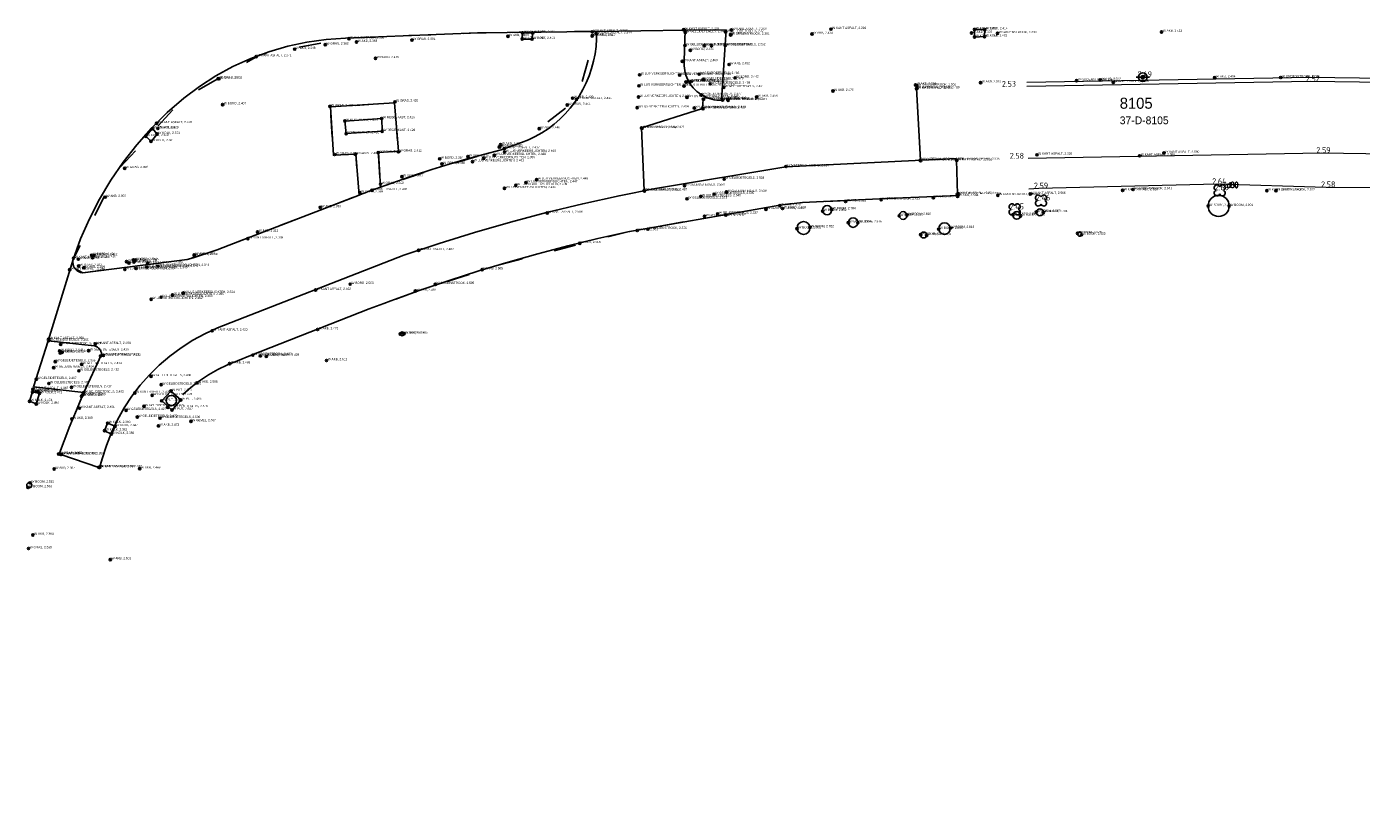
# Model space of a CAD drawing. Header units: metres. Extents: x 152089 to 154194, y 463573 to 464275.
# Tile 16 of 35: x 152995 to 153055, y 464014 to 464050. Entities that reach past the tile are written whole.
import ezdxf
from ezdxf.enums import TextEntityAlignment as Align

# ---------------------------------------------------------------- set-up
doc = ezdxf.new("R2010")
doc.units = ezdxf.units.M
doc.header["$MEASUREMENT"] = 0
doc.linetypes.add('HIDDEN2', pattern=[2.5, 1, -1.5])
for name, color, linetype in [('B-ME-GR-BOOM-S', 100, 'Continuous'), ('B-ME-IE-MEUBILAIR_VERKEERSBORD-S', 1, 'Continuous'), ('BEGROEIDTERREINDEEL', 3, 'HIDDEN2'), ('KADASTRALE_CODE', 7, 'Continuous'), ('PERCEELNUMMER', 7, 'Continuous'), ('W BOOM', 7, 'Continuous'), ('W KOLK', 7, 'Continuous'), ('W MATERIAALGRENS', 7, 'Continuous'), ('W MC_MP_START_M', 7, 'Continuous'), ('W PUT', 7, 'Continuous'), ('W REGELKAST', 7, 'Continuous'), ('WEGDEEL', 8, 'Continuous'), ('X-XX-AL-MEETPUNT_DATA_HOOGTE-T', 7, 'Continuous')]:
    doc.layers.add(name, color=color, linetype=linetype)
for name, color, linetype, lineweight in [('B-ME-GR-HAAG-G', 100, 'GR-HAAG1', 13), ('B-ME-VH-KANTOPSLUITING_VOORKANTBAND-G', 210, 'Continuous', 18), ('B-ME-VH-VERHARDING_ASFALT-G', 2, 'Continuous', 18)]:
    doc.layers.add(name, color=color, linetype=linetype, lineweight=lineweight)
doc.styles.add('18_200', font='romans', dxfattribs={"width": 0.8, "height": 0.36})
doc.styles.add('MC', font='arial.ttf')
doc.styles.add('NLCS-ISO-ANNOTATIVE-T18', font='txt', dxfattribs={"height": 1.8})
doc.linetypes.add('GR-HAAG1', pattern='A,6,[176,NLCS.SHX,S=0.125,R=0,X=0,Y=0],-2', length=8)

# ---------------------------------------------------------------- blocks, each defined once
blk = doc.blocks.new('boom')
for centre, major_axis, start_param, end_param in [((-0.122, 0.122), (-0.0916, 0.0916), 4.266828, 8.299543), ((0.122, 0.122), (0.0916, 0.0916), 4.266828, 8.299543), ((-0.122, -0.122), (0.0916, 0.0916), 1.125235, 5.15795), ((0.122, -0.122), (-0.0916, 0.0916), 1.125235, 5.15795)]:
    blk.add_ellipse(centre, major_axis=major_axis, ratio=1, start_param=start_param, end_param=end_param)
at = {"style": '18_200', "width": 0.8}
blk.add_attdef('HOOGTE', (0.314, 0.12), '', height=0.25, dxfattribs=at)
blk = doc.blocks.new('verkeersbord')
blk.add_line((-0.3, 0), (0.3, 0))
for radius in [0.2, 0.0745]:
    blk.add_circle((0, 0), radius)
at = {"style": '18_200', "width": 0.8}
blk.add_attdef('HOOGTE', (0.245, 0.178), '', height=0.25, dxfattribs=at)
blk = doc.blocks.new('MC_MP_10')
for p, q in [((-0.1, 0), (0.1, 0)), ((0, -0.1), (0, 0.1))]:
    blk.add_line(p, q)
blk.add_circle((0, 0), 0.5)
at = {"style": 'MC'}
for tag, p in [('$POINTNRA', (0.6, 2.5)), ('$POINTNR', (0.6, 1.3)), ('$DESCR', (0.6, 0.1))]:
    blk.add_attdef(tag, p, '', height=1, dxfattribs=at)
at = {"style": 'MC', "flags": 1}
blk.add_attdef('$GROUP', (0.6, -1.1), '', height=1, dxfattribs=at)

msp = doc.modelspace()

# ---------------------------------------------------------------- linework, layer by layer
at = {"layer": 'B-ME-GR-HAAG-G', "ltscale": 0.2}
msp.add_lwpolyline([(153039.78, 464047.432), (153052.614, 464047.652), (153064.788, 464047.49), (153066.233, 464047.484), (153079.808, 464047.013), (153092.487, 464046.098), (153105.007, 464044.892), (153114.677, 464043.671), (153124.318, 464042.269), (153133.56, 464040.833), (153144.917, 464038.911), (153149.674, 464038.14), (153153.41, 464037.098), (153172.075, 464033.419), (153184.34, 464030.927), (153201.567, 464027.309), (153222.02, 464022.29), (153235.553, 464018.752), (153252.77, 464014.384)], dxfattribs=at)
at = {"layer": 'B-ME-VH-KANTOPSLUITING_VOORKANTBAND-G'}
msp.add_lwpolyline([(153116.718, 464039.906), (153109.727, 464040.841), (153102.988, 464041.578), (153090.222, 464042.842), (153079.951, 464043.511), (153070.476, 464043.948), (153061.162, 464044.096), (153053.102, 464044.22), (153039.845, 464043.97)], dxfattribs=at)
at = {"layer": 'B-ME-VH-VERHARDING_ASFALT-G'}
for points in [[(153114.225, 464040.322), (153114.65, 464043.473), (153104.985, 464044.693), (153092.47, 464045.899), (153079.797, 464046.813), (153066.229, 464047.284), (153064.786, 464047.29), (153052.614, 464047.452), (153039.784, 464047.232)], [(153112.668, 464035.836), (153113.095, 464038.432), (153113.011, 464038.914), (153112.254, 464038.873), (153112.246, 464037.757), (153108.833, 464038.157), (153108.956, 464039.007), (153103.31, 464040.058), (153089.779, 464041.376), (153080.021, 464042.005), (153070.197, 464042.476), (153064.129, 464042.611), (153053.321, 464042.666), (153048.395, 464042.809), (153040.326, 464042.612), (153039.871, 464042.592)]]:
    msp.add_lwpolyline(points, dxfattribs=at)
at = {"layer": 'BEGROEIDTERREINDEEL', "flags": 128}
for points in [[(153020.314, 464049.728), (153014.932, 464049.661), (153008.961, 464049.416), (153005.077, 464048.662), (153001.637, 464046.706), (152998.614, 464043.407), (152996.628, 464039.395)], [(153015.995, 464044.37), (153016.911, 464044.693), (153019.43, 464046.658), (153020.314, 464049.728)], [(153003.691, 464040.05), (153009.569, 464042.319), (153009.423, 464044.172), (153008.409, 464044.12), (153008.275, 464046.309), (153011.174, 464046.488), (153011.346, 464044.301), (153010.443, 464044.24), (153010.54, 464042.681), (153013.247, 464043.59), (153015.995, 464044.37)], [(153036.669, 464042.301), (153033.118, 464042.141), (153029.631, 464041.984), (153028.608, 464041.86), (153021.735, 464040.661), (153015.816, 464039.138), (153012.329, 464038.008), (153011.177, 464037.595), (153010.032, 464037.164)], [(152997.07, 464038.803), (153001.784, 464039.399), (153002.747, 464039.698), (153003.691, 464040.05)], [(152996.714, 464038.999), (152997.07, 464038.803)]]:
    msp.add_lwpolyline(points, dxfattribs=at)
at = {"layer": 'W BOOM', "linetype": 'Continuous'}
for centre, radius in [((153048.46, 464041.825), 0.476), ((153030.745, 464041.634), 0.206), ((153034.183, 464041.393), 0.177), ((153039.324, 464041.4), 0.174), ((153040.371, 464041.539), 0.16), ((153029.677, 464040.827), 0.291), ((153031.92, 464041.071), 0.213), ((153036.056, 464040.799), 0.262), ((153035.115, 464040.511), 0.135), ((153042.166, 464040.553), 0.0987), ((153011.517, 464036.038), 0.084), ((152994.647, 464029.187), 0.116)]:
    msp.add_circle(centre, radius, dxfattribs=at)
at = {"layer": 'W KOLK'}
for points, elevation in [([(153016.961, 464049.656), (153016.949, 464049.379), (153017.397, 464049.374), (153017.421, 464049.655)], 2.389), ([(153037.416, 464049.814), (153037.415, 464049.471), (153037.867, 464049.49), (153037.877, 464049.808)], 2.435), ([(153000.224, 464045.326), (152999.918, 464044.978), (153000.157, 464044.749), (153000.43, 464045.079)], 2.334), ([(152994.793, 464033.41), (152994.66, 464032.988), (152994.963, 464032.866), (152995.11, 464033.341)], 2.476), ([(152998.192, 464031.993), (152998.053, 464031.652), (152998.364, 464031.501), (152998.53, 464031.853)], 2.36)]:
    msp.add_lwpolyline(points, close=True, dxfattribs=dict(at, elevation=elevation))
at = {"layer": 'W MATERIAALGRENS'}
for points, elevation in [([(153034.964, 464043.895), (153034.792, 464047.14)], 2.574), ([(153022.467, 464042.521), (153022.348, 464045.354), (153025.109, 464046.235), (153025.144, 464046.659)], 2.487), ([(153036.638, 464042.353), (153036.597, 464043.905)], 2.51), ([(152997.796, 464029.995), (152996.082, 464030.575)], 2.337)]:
    msp.add_lwpolyline(points, dxfattribs=dict(at, elevation=elevation))
at = {"layer": 'W PUT', "elevation": 2.481}
msp.add_lwpolyline([(153000.638, 464033.005), (153001.058, 464033.45), (153001.498, 464033.045), (153001.107, 464032.589)], close=True, dxfattribs=at)
at = {"layer": 'W PUT'}
msp.add_circle((153001.075, 464033.017), 0.233, dxfattribs=at)
at = {"layer": 'W REGELKAST', "elevation": 2.433}
msp.add_lwpolyline([(153008.924, 464045.67), (153008.987, 464045.101), (153010.615, 464045.207), (153010.592, 464045.784)], close=True, dxfattribs=at)
at = {"layer": 'WEGDEEL', "flags": 128}
for points in [[(152996.628, 464039.395), (152996.97, 464040.332), (152997.37, 464041.246), (152997.827, 464042.133), (152998.338, 464042.99), (152998.902, 464043.813), (152999.516, 464044.599), (153000.179, 464045.345), (153000.886, 464046.049), (153001.637, 464046.706), (153002.343, 464047.236), (153003.086, 464047.713), (153003.862, 464048.136), (153004.665, 464048.501), (153005.493, 464048.808), (153006.342, 464049.053), (153007.205, 464049.237), (153008.08, 464049.358), (153008.961, 464049.416), (153014.932, 464049.661), (153020.314, 464049.728)], [(153024.33, 464049.774), (153020.314, 464049.728), (153020.314, 464049.386), (153020.292, 464049.045), (153020.247, 464048.706), (153020.18, 464048.371), (153020.091, 464048.041), (153019.98, 464047.718), (153019.848, 464047.402), (153019.696, 464047.096), (153019.523, 464046.801), (153019.332, 464046.518), (153019.122, 464046.248), (153018.895, 464045.993), (153018.652, 464045.753), (153018.393, 464045.529), (153018.12, 464045.323), (153017.834, 464045.136), (153017.536, 464044.968), (153017.228, 464044.82), (153016.911, 464044.693), (153015.995, 464044.37), (153015.206, 464044.16), (153014.42, 464043.94), (153013.638, 464043.71), (153012.858, 464043.468), (153012.082, 464043.216), (153011.309, 464042.954), (153010.54, 464042.681), (153010.123, 464042.528)], [(153026.173, 464049.791), (153024.33, 464049.774), (153024.279, 464048.396), (153024.274, 464048.285), (153024.276, 464048.174), (153024.286, 464048.063), (153024.304, 464047.954), (153024.328, 464047.845), (153024.36, 464047.739), (153024.399, 464047.635), (153024.444, 464047.534), (153024.497, 464047.436), (153024.555, 464047.342), (153024.62, 464047.252), (153024.691, 464047.166), (153024.768, 464047.086), (153024.849, 464047.01), (153024.936, 464046.941), (153025.027, 464046.877), (153025.122, 464046.82), (153025.22, 464046.769), (153025.322, 464046.724), (153025.427, 464046.687), (153025.534, 464046.657), (153025.642, 464046.634), (153025.752, 464046.618), (153025.863, 464046.61), (153025.974, 464046.609), (153026.173, 464049.791)], [(153009.707, 464042.372), (153009.846, 464042.424), (153009.984, 464042.476), (153010.123, 464042.528), (153010.54, 464042.681), (153010.443, 464044.24), (153011.346, 464044.301), (153011.174, 464046.488), (153008.275, 464046.309), (153008.409, 464044.12), (153009.423, 464044.172), (153009.569, 464042.319)], [(153036.59, 464043.969), (153028.872, 464043.598), (153022.986, 464042.614), (153021.332, 464042.286), (153019.686, 464041.923), (153018.047, 464041.526), (153016.417, 464041.094), (153014.797, 464040.628), (153013.187, 464040.129), (153011.587, 464039.596), (153003.166, 464036.305), (153002.594, 464036.045), (153002.042, 464035.745), (153001.513, 464035.407), (153001.008, 464035.033), (153000.531, 464034.624), (153000.084, 464034.183), (152999.669, 464033.712), (152999.288, 464033.213), (152998.943, 464032.688), (152998.635, 464032.14), (152998.367, 464031.572), (152998.139, 464030.987), (152997.953, 464030.387), (152997.818, 464029.98)], [(153009.707, 464042.372), (153009.569, 464042.319), (153003.691, 464040.05), (153003.423, 464039.944), (153003.154, 464039.842), (153002.883, 464039.745), (153002.61, 464039.652), (153002.336, 464039.563), (153002.061, 464039.479), (153001.784, 464039.399), (152997.07, 464038.803), (152997.037, 464038.807), (152997.004, 464038.813), (152996.971, 464038.821), (152996.94, 464038.831), (152996.908, 464038.844), (152996.878, 464038.858), (152996.849, 464038.875), (152996.821, 464038.893), (152996.795, 464038.914), (152996.77, 464038.936), (152996.746, 464038.96), (152996.725, 464038.985), (152996.705, 464039.012), (152996.686, 464039.04), (152996.67, 464039.069), (152996.656, 464039.1), (152996.644, 464039.131), (152996.634, 464039.163), (152996.627, 464039.196), (152996.621, 464039.229), (152996.618, 464039.262), (152996.617, 464039.295), (152996.618, 464039.329), (152996.622, 464039.362), (152996.628, 464039.395), (152995.498, 464035.724)], [(153001.594, 464033.29), (153001.959, 464033.614), (153002.346, 464033.913), (153002.752, 464034.184), (153003.176, 464034.426), (153003.616, 464034.639), (153004.069, 464034.821), (153004.661, 464035.053), (153010.032, 464037.164), (153010.358, 464037.289), (153010.686, 464037.413), (153011.013, 464037.535), (153011.341, 464037.655), (153011.67, 464037.774), (153011.999, 464037.892), (153012.329, 464038.008), (153013.652, 464038.458), (153014.982, 464038.884), (153016.32, 464039.287), (153017.664, 464039.666), (153019.015, 464040.021), (153020.372, 464040.353), (153021.735, 464040.661), (153028.608, 464041.86), (153029.631, 464041.984), (153033.118, 464042.141), (153036.669, 464042.301)], [(152995.498, 464035.724), (152994.836, 464033.637), (152997.119, 464033.377), (152997.923, 464035.11), (152997.918, 464035.142), (152997.912, 464035.173), (152997.903, 464035.203), (152997.892, 464035.233), (152997.878, 464035.262), (152997.863, 464035.29), (152997.846, 464035.317), (152997.827, 464035.343), (152997.806, 464035.367), (152997.784, 464035.39), (152997.76, 464035.411), (152997.735, 464035.43), (152997.708, 464035.447), (152997.68, 464035.463), (152997.651, 464035.476), (152997.621, 464035.488), (152997.591, 464035.497), (152995.498, 464035.724)], [(152997.119, 464033.377), (152996.946, 464032.985), (152996.777, 464032.591), (152996.612, 464032.195), (152996.453, 464031.798), (152996.297, 464031.398), (152996.147, 464030.997), (152996.001, 464030.594)]]:
    msp.add_lwpolyline(points, dxfattribs=at)

# ---------------------------------------------------------------- block references
at = {"layer": 'B-ME-GR-BOOM-S'}
msp.add_blockref('boom', (153048.508, 464042.532), dxfattribs=at).add_auto_attribs({'HOOGTE': 'd80'})
for p in [(153040.423, 464042.072), (153039.23, 464041.669)]:
    msp.add_blockref('boom', p, dxfattribs=at)
at = {"layer": 'B-ME-IE-MEUBILAIR_VERKEERSBORD-S'}
msp.add_blockref('verkeersbord', (153045.025, 464047.655), dxfattribs=at)
at = {"layer": 'W MC_MP_START_M', "xscale": 0.1, "yscale": 0.1}
for p, values in [((153030.917, 464049.827, 2.291), {'$DESCR': 'W KANT ASFALT, 2.291'}), ((153037.416, 464049.814, 2.435), {'$DESCR': 'W KOLK, 2.435'}), ((153009.109, 464049.393, 2.306), {'$DESCR': 'W KANT ASFALT, 2.306'}), ((153009.452, 464049.243, 2.363), {'$DESCR': 'W AKB, 2.363'}), ((153011.965, 464049.331, 2.391), {'$DESCR': 'W GRAS, 2.391'}), ((153016.308, 464049.506, 2.408), {'$DESCR': 'W AKB, 2.408'}), ((153016.949, 464049.379, 2.397), {'$DESCR': 'W KOLK, 2.397'}), ((153016.961, 464049.656, 2.389), {'$DESCR': 'W KOLK, 2.389'}), ((153017.397, 464049.374, 2.411), {'$DESCR': 'W KOLK, 2.411'}), ((153017.421, 464049.655, 2.385), {'$DESCR': 'W KOLK, 2.385'}), ((153020.114, 464049.508, 2.417), {'$DESCR': 'W GRAS, 2.417'}), ((153020.119, 464049.707, 2.307), {'$DESCR': 'W KANT ASFALT, 2.307'}), ((153020.127, 464049.539, 2.411), {'$DESCR': 'W AKB, 2.411'}), ((153020.303, 464049.628, 2.344), {'$DESCR': 'W KANT ASFALT, 2.344'}), ((153024.258, 464049.802, 2.339), {'$DESCR': 'W KANT ASFALT, 2.339'}), ((153024.329, 464049.68, 2.344), {'$DESCR': 'W GELEIDETEGELS, 2.344'}), ((153026.156, 464049.696, 2.321), {'$DESCR': 'W GELEIDETEGELS, 2.321'}), ((153026.379, 464049.567, 2.364), {'$DESCR': 'W GROENSTROOK, 2.364'}), ((153026.382, 464049.594, 2.377), {'$DESCR': 'W AKB, 2.377'}), ((153026.412, 464049.788, 2.3), {'$DESCR': 'W KANT ASFALT, 2.300'}), ((153030.065, 464049.608, 2.404), {'$DESCR': 'W AKB, 2.404'}), ((153037.277, 464049.65, 2.376), {'$DESCR': 'W AKB, 2.376'}), ((153037.415, 464049.471, 2.416), {'$DESCR': 'W KOLK, 2.416'}), ((153037.867, 464049.49, 2.402), {'$DESCR': 'W KOLK, 2.402'}), ((153037.877, 464049.808, 2.414), {'$DESCR': 'W KOLK, 2.414'}), ((153038.453, 464049.639, 2.33), {'$DESCR': 'W GROENSTROOK, 2.330'}), ((153045.875, 464049.701, 2.413), {'$DESCR': 'W AKB, 2.413'}), ((153006.658, 464048.922, 2.348), {'$DESCR': 'W AKB, 2.348'}), ((153008.041, 464049.121, 2.36), {'$DESCR': 'W GRAS, 2.360'}), ((153024.315, 464049.088, 2.376), {'$DESCR': 'W GELEIDETEGELS, 2.376'}), ((153024.558, 464048.872, 2.374), {'$DESCR': 'W BORD, 2.374'}), ((153025.19, 464049.08, 2.398), {'$DESCR': 'W GELEIDETEGELS, 2.398'}), ((153025.515, 464049.078, 2.367), {'$DESCR': 'W GELEIDETEGELS, 2.367'}), ((153026.139, 464049.086, 2.352), {'$DESCR': 'W GELEIDETEGELS, 2.352'}), ((153004.911, 464048.585, 2.271), {'$DESCR': 'W KANT ASFALT, 2.271'}), ((153010.31, 464048.508, 2.415), {'$DESCR': 'W BORD, 2.415'}), ((153024.199, 464048.368, 2.4), {'$DESCR': 'W KANT ASFALT, 2.400'}), ((153026.311, 464048.228, 2.452), {'$DESCR': 'W AKB, 2.452'}), ((153003.195, 464047.587, 2.31), {'$DESCR': 'W AKB, 2.310'}), ((153003.227, 464047.577, 2.302), {'$DESCR': 'W GRAS, 2.302'}), ((153022.26, 464047.762, 2.381), {'$DESCR': 'W LUS VERKEERSLICHTEN, 2.381'}), ((153024.074, 464047.744, 2.419), {'$DESCR': 'W LUS VERKEERSLICHTEN, 2.419'}), ((153024.363, 464047.431, 2.456), {'$DESCR': 'W KANT ASFALT, 2.456'}), ((153024.466, 464047.459, 2.447), {'$DESCR': 'W GELEIDETEGELS, 2.447'}), ((153024.598, 464047.457, 2.446), {'$DESCR': 'W BORD, 2.446'}), ((153024.958, 464047.789, 2.486), {'$DESCR': 'W GELEIDETEGELS, 2.486'}), ((153025.145, 464047.552, 2.478), {'$DESCR': 'W GELEIDETEGELS, 2.478'}), ((153026.585, 464047.624, 2.443), {'$DESCR': 'W BORD, 2.443'}), ((153037.689, 464047.403, 2.519), {'$DESCR': 'W AKB, 2.519'}), ((153042.027, 464047.498, 2.477), {'$DESCR': 'W GROENSTROOK, 2.477'}), ((153043.096, 464047.524, 2.522), {'$DESCR': 'W AKB, 2.522'}), ((153043.692, 464047.42, 2.536), {'$DESCR': 'W KANT ASFALT, 2.536'}), ((153048.281, 464047.634, 2.494), {'$DESCR': 'W AKB, 2.494'}), ((153051.268, 464047.637, 2.49), {'$DESCR': 'W GROENSTROOK, 2.490'}), ((153022.231, 464047.263, 2.401), {'$DESCR': 'W LUS VERKEERSLICHTEN, 2.401'}), ((153024.271, 464047.255, 2.437), {'$DESCR': 'W LUS VERKEERSLICHTEN, 2.437'}), ((153025.057, 464046.849, 2.477), {'$DESCR': 'W GELEIDETEGELS, 2.477'}), ((153025.453, 464047.351, 2.469), {'$DESCR': 'W GELEIDETEGELS, 2.469'}), ((153026.065, 464047.193, 2.451), {'$DESCR': 'W GELEIDETEGELS, 2.451'}), ((153031.008, 464047.025, 2.479), {'$DESCR': 'W AKB, 2.479'}), ((153034.744, 464047.304, 2.534), {'$DESCR': 'W AKB, 2.534'}), ((153034.792, 464047.14, 2.489), {'$DESCR': 'W MATERIAALGRENS, 2.489'}), ((153034.8, 464047.129, 2.476), {'$DESCR': 'W KANT ASFALT, 2.476'}), ((153034.818, 464047.263, 2.505), {'$DESCR': 'W GROENSTROOK, 2.505'}), ((153003.395, 464046.414, 2.407), {'$DESCR': 'W BORD, 2.407'}), ((153008.249, 464046.329, 2.426), {'$DESCR': 'W GRAS, 2.426'}), ((153011.19, 464046.54, 2.425), {'$DESCR': 'W GRAS, 2.425'}), ((153018.988, 464046.392, 2.444), {'$DESCR': 'W GRAS, 2.444'}), ((153019.231, 464046.703, 2.429), {'$DESCR': 'W AKB, 2.429'}), ((153019.406, 464046.654, 2.411), {'$DESCR': 'W KANT ASFALT, 2.411'}), ((153022.153, 464046.272, 2.454), {'$DESCR': 'W LUS VERKEERSLICHTEN, 2.454'}), ((153022.212, 464046.754, 2.41), {'$DESCR': 'W LUS VERKEERSLICHTEN, 2.410'}), ((153024.41, 464046.739, 2.447), {'$DESCR': 'W LUS VERKEERSLICHTEN, 2.447'}), ((153024.739, 464046.261, 2.47), {'$DESCR': 'W LUS VERKEERSLICHTEN, 2.470'}), ((153025.109, 464046.235, 2.439), {'$DESCR': 'W MATERIAALGRENS, 2.439'}), ((153025.131, 464046.228, 2.47), {'$DESCR': 'W KANT ASFALT, 2.470'}), ((153025.144, 464046.659, 2.418), {'$DESCR': 'W MATERIAALGRENS, 2.418'}), ((153025.161, 464046.657, 2.459), {'$DESCR': 'W KANT ASFALT, 2.459'}), ((153026.017, 464046.613, 2.457), {'$DESCR': 'W GELEIDETEGELS, 2.457'}), ((153026.249, 464046.65, 2.443), {'$DESCR': 'W AKB, 2.443'}), ((153026.267, 464046.606, 2.411), {'$DESCR': 'W GROENSTROOK, 2.411'}), ((153027.561, 464046.756, 2.458), {'$DESCR': 'W AKB, 2.458'}), ((153008.924, 464045.67, 2.433), {'$DESCR': 'W REGELKAST, 2.433'}), ((153010.592, 464045.784, 2.426), {'$DESCR': 'W REGELKAST, 2.426'}), ((153000.224, 464045.326, 2.334), {'$DESCR': 'W KOLK, 2.334'}), ((153000.407, 464045.563, 2.24), {'$DESCR': 'W KANT ASFALT, 2.240'}), ((153000.43, 464045.079, 2.371), {'$DESCR': 'W KOLK, 2.371'}), ((153000.464, 464045.329, 2.329), {'$DESCR': 'W AKB, 2.329'}), ((153008.987, 464045.101, 2.42), {'$DESCR': 'W REGELKAST, 2.420'}), ((153010.615, 464045.207, 2.428), {'$DESCR': 'W REGELKAST, 2.428'}), ((153017.721, 464045.325, 2.446), {'$DESCR': 'W AKB, 2.446'}), ((153022.348, 464045.354, 2.421), {'$DESCR': 'W MATERIAALGRENS, 2.421'}), ((153022.366, 464045.338, 2.466), {'$DESCR': 'W KANT ASFALT, 2.466'}), ((152999.918, 464044.978, 2.349), {'$DESCR': 'W KOLK, 2.349'}), ((153000.157, 464044.749, 2.361), {'$DESCR': 'W KOLK, 2.361'}), ((153015.914, 464044.498, 2.403), {'$DESCR': 'W GRAS, 2.403'}), ((153015.933, 464044.493, 2.377), {'$DESCR': 'W AKB, 2.377'}), ((153015.97, 464044.598, 2.385), {'$DESCR': 'W AKB, 2.385'}), ((153016.138, 464044.419, 2.437), {'$DESCR': 'W KANT ASFALT, 2.437'}), ((153008.46, 464044.155, 2.436), {'$DESCR': 'W GRAS, 2.436'}), ((153009.403, 464044.163, 2.402), {'$DESCR': 'W GRAS, 2.402'}), ((153010.431, 464044.234, 2.444), {'$DESCR': 'W GRAS, 2.444'}), ((153011.349, 464044.276, 2.412), {'$DESCR': 'W GRAS, 2.412'}), ((153013.219, 464043.956, 2.384), {'$DESCR': 'W BORD, 2.384'}), ((153014.496, 464044.059, 2.378), {'$DESCR': 'W AKB, 2.378'}), ((153014.701, 464043.834, 2.401), {'$DESCR': 'W LUS VERKEERSLICHTEN, 2.401'}), ((153015.203, 464043.978, 2.399), {'$DESCR': 'W LUS VERKEERSLICHTEN, 2.399'}), ((153015.692, 464044.12, 2.388), {'$DESCR': 'W LUS VERKEERSLICHTEN, 2.388'}), ((153016.148, 464044.261, 2.403), {'$DESCR': 'W LUS VERKEERSLICHTEN, 2.403'}), ((153034.964, 464043.895, 2.574), {'$DESCR': 'W MATERIAALGRENS, 2.574'}), ((153034.973, 464043.868, 2.575), {'$DESCR': 'W KANT ASFALT, 2.575'}), ((153036.597, 464043.905, 2.605), {'$DESCR': 'W MATERIAALGRENS, 2.605'}), ((153036.611, 464043.881, 2.631), {'$DESCR': 'W KANT ASFALT, 2.631'}), ((153040.236, 464044.139, 2.62), {'$DESCR': 'W KANT ASFALT, 2.620'}), ((153044.881, 464044.096, 2.58), {'$DESCR': 'W KANT ASFALT, 2.580'}), ((153045.987, 464044.22, 2.59), {'$DESCR': 'W KANT ASFALT, 2.590'}), ((152998.964, 464043.53, 2.356), {'$DESCR': 'W GRAS, 2.356'}), ((153013.318, 464043.721, 2.366), {'$DESCR': 'W GRAS, 2.366'}), ((153028.887, 464043.609, 2.504), {'$DESCR': 'W MATERIAALGRENS, 2.504'}), ((153010.538, 464042.812, 2.369), {'$DESCR': 'W GRAS, 2.369'}), ((153011.507, 464043.15, 2.383), {'$DESCR': 'W AKB, 2.383'}), ((153016.146, 464042.622, 2.434), {'$DESCR': 'W LUS VERKEERSLICHTEN, 2.434'}), ((153016.661, 464042.758, 2.439), {'$DESCR': 'W LUS VERKEERSLICHTEN, 2.439'}), ((153017.123, 464042.884, 2.447), {'$DESCR': 'W LUS VERKEERSLICHTEN, 2.447'}), ((153017.604, 464043.017, 2.448), {'$DESCR': 'W LUS VERKEERSLICHTEN, 2.448'}), ((153024.294, 464042.746, 2.553), {'$DESCR': 'W GELEIDETEGELS, 2.553'}), ((153026.086, 464043.049, 2.534), {'$DESCR': 'W GELEIDETEGELS, 2.534'}), ((153044.588, 464042.571, 2.641), {'$DESCR': 'W GROENSTROOK, 2.641'}), ((152998.086, 464042.224, 2.359), {'$DESCR': 'W AKB, 2.359'}), ((153009.603, 464042.428, 2.389), {'$DESCR': 'W GRAS, 2.389'}), ((153010.151, 464042.532, 2.402), {'$DESCR': 'W KANT ASFALT, 2.402'}), ((153022.467, 464042.521, 2.487), {'$DESCR': 'W MATERIAALGRENS, 2.487'}), ((153022.482, 464042.5, 2.53), {'$DESCR': 'W KANT ASFALT, 2.530'}), ((153024.41, 464042.15, 2.573), {'$DESCR': 'W GELEIDETEGELS, 2.573'}), ((153025.032, 464042.256, 2.545), {'$DESCR': 'W GELEIDETEGELS, 2.545'}), ((153025.632, 464042.36, 2.535), {'$DESCR': 'W GELEIDETEGELS, 2.535'}), ((153026.19, 464042.46, 2.539), {'$DESCR': 'W GELEIDETEGELS, 2.539'}), ((153031.58, 464042.025, 2.521), {'$DESCR': 'W AKB, 2.521'}), ((153033.19, 464042.107, 2.625), {'$DESCR': 'W GROENSTROOK, 2.625'}), ((153035.554, 464042.201, 2.522), {'$DESCR': 'W AKB, 2.522'}), ((153036.638, 464042.353, 2.51), {'$DESCR': 'W MATERIAALGRENS, 2.510'}), ((153036.647, 464042.26, 2.504), {'$DESCR': 'W AKB, 2.504'}), ((153036.671, 464042.369, 2.637), {'$DESCR': 'W KANT ASFALT, 2.637'}), ((153038.47, 464042.307, 2.499), {'$DESCR': 'W GROENSTROOK, 2.499'}), ((153039.935, 464042.363, 2.566), {'$DESCR': 'W KANT ASFALT, 2.566'}), ((153044.114, 464042.528, 2.628), {'$DESCR': 'W KANT ASFALT, 2.628'}), ((153050.638, 464042.517, 2.602), {'$DESCR': 'W KANT ASFALT, 2.602'}), ((153051.052, 464042.515, 2.572), {'$DESCR': 'W GROENSTROOK, 2.572'}), ((153007.813, 464041.758, 2.336), {'$DESCR': 'W AKB, 2.336'}), ((153018.085, 464041.506, 2.506), {'$DESCR': 'W KANT ASFALT, 2.506'}), ((153025.196, 464041.357, 2.517), {'$DESCR': 'W GELEIDETEGELS, 2.517'}), ((153025.795, 464041.47, 2.537), {'$DESCR': 'W GELEIDETEGELS, 2.537'}), ((153026.159, 464041.419, 2.507), {'$DESCR': 'W AKB, 2.507'}), ((153027.976, 464041.673, 2.552), {'$DESCR': 'W GROENSTROOK, 2.552'}), ((153028.608, 464041.84, 2.579), {'$DESCR': 'W AKB, 2.579'}), ((153028.729, 464041.711, 2.619), {'$DESCR': 'W BORD, 2.619'}), ((153030.543, 464041.592, 2.851), {'$DESCR': 'W BOOM, 2.851'}), ((153030.947, 464041.668, 2.784), {'$DESCR': 'W BOOM, 2.784'}), ((153034.007, 464041.378, 2.807), {'$DESCR': 'W BOOM, 2.807'}), ((153034.36, 464041.412, 2.818), {'$DESCR': 'W BOOM, 2.818'}), ((153039.154, 464041.433, 2.698), {'$DESCR': 'W BOOM, 2.698'}), ((153039.496, 464041.372, 2.723), {'$DESCR': 'W BOOM, 2.723'}), ((153040.212, 464041.549, 2.727), {'$DESCR': 'W BOOM, 2.727'}), ((153040.531, 464041.538, 2.704), {'$DESCR': 'W BOOM, 2.704'}), ((153047.986, 464041.823, 2.897), {'$DESCR': 'W BOOM, 2.897'}), ((153048.933, 464041.815, 2.901), {'$DESCR': 'W BOOM, 2.901'}), ((153022.638, 464040.776, 2.576), {'$DESCR': 'W GROENSTROOK, 2.576'}), ((153029.386, 464040.801, 2.902), {'$DESCR': 'W BOOM, 2.902'}), ((153029.967, 464040.855, 2.922), {'$DESCR': 'W BOOM, 2.922'}), ((153031.708, 464041.072, 2.875), {'$DESCR': 'W BOOM, 2.875'}), ((153032.134, 464041.069, 2.876), {'$DESCR': 'W BOOM, 2.876'}), ((153035.795, 464040.777, 2.806), {'$DESCR': 'W BOOM, 2.806'}), ((153036.316, 464040.821, 2.813), {'$DESCR': 'W BOOM, 2.813'}), ((153004.537, 464040.345, 2.339), {'$DESCR': 'W KANT ASFALT, 2.339'}), ((153004.975, 464040.651, 2.311), {'$DESCR': 'W AKB, 2.311'}), ((153022.156, 464040.717, 2.553), {'$DESCR': 'W AKB, 2.553'}), ((153034.981, 464040.529, 2.776), {'$DESCR': 'W BOOM, 2.776'}), ((153035.25, 464040.494, 2.704), {'$DESCR': 'W BOOM, 2.704'}), ((153042.072, 464040.586, 2.578), {'$DESCR': 'W BOOM, 2.578'}), ((153042.256, 464040.519, 2.555), {'$DESCR': 'W BOOM, 2.555'}), ((152997.472, 464039.598, 2.421), {'$DESCR': 'W BORD, 2.421'}), ((152997.574, 464039.587, 2.452), {'$DESCR': 'W BORD, 2.452'}), ((153002.109, 464039.59, 2.269), {'$DESCR': 'W GRAS, 2.269'}), ((153002.112, 464039.613, 2.287), {'$DESCR': 'W AKB, 2.287'}), ((153012.261, 464039.818, 2.482), {'$DESCR': 'W KANT ASFALT, 2.482'}), ((153019.552, 464040.136, 2.518), {'$DESCR': 'W AKB, 2.518'}), ((152996.65, 464039.464, 2.32), {'$DESCR': 'W KANT ASFALT, 2.320'}), ((152996.868, 464039.417, 2.37), {'$DESCR': 'W AKB, 2.370'}), ((152996.887, 464039.108, 2.413), {'$DESCR': 'W GRAS, 2.413'}), ((152997.124, 464039.029, 2.364), {'$DESCR': 'W AKB, 2.364'}), ((152997.507, 464039.487, 2.41), {'$DESCR': 'W BORD, 2.410'}), ((152998.969, 464038.952, 2.354), {'$DESCR': 'W LUS VERKEERSLICHTEN, 2.354'}), ((152999.045, 464039.307, 2.363), {'$DESCR': 'W AKB, 2.363'}), ((152999.164, 464039.239, 2.322), {'$DESCR': 'W AKB, 2.322'}), ((152999.36, 464039.379, 2.354), {'$DESCR': 'W BORD, 2.354'}), ((152999.377, 464039.289, 2.338), {'$DESCR': 'W BORD, 2.338'}), ((152999.433, 464039.364, 2.345), {'$DESCR': 'W BORD, 2.345'}), ((152999.479, 464038.997, 2.349), {'$DESCR': 'W LUS VERKEERSLICHTEN, 2.349'}), ((152999.964, 464039.055, 2.34), {'$DESCR': 'W LUS VERKEERSLICHTEN, 2.340'}), ((153000.009, 464039.23, 2.365), {'$DESCR': 'W KANT ASFALT, 2.365'}), ((153000.462, 464039.101, 2.343), {'$DESCR': 'W LUS VERKEERSLICHTEN, 2.343'}), ((153015.14, 464038.946, 2.505), {'$DESCR': 'W AKB, 2.505'}), ((152996.479, 464038.939, 2.34), {'$DESCR': 'W KANT ASFALT, 2.340'}), ((153001.13, 464037.799, 2.36), {'$DESCR': 'W LUS VERKEERSLICHTEN, 2.360'}), ((153001.619, 464037.882, 2.354), {'$DESCR': 'W LUS VERKEERSLICHTEN, 2.354'}), ((153007.604, 464038.018, 2.462), {'$DESCR': 'W KANT ASFALT, 2.462'}), ((153009.168, 464038.287, 2.5), {'$DESCR': 'W BORD, 2.500'}), ((153012.119, 464037.977, 2.492), {'$DESCR': 'W AKB, 2.492'}), ((153013.021, 464038.283, 2.505), {'$DESCR': 'W GROENSTROOK, 2.505'}), ((153000.163, 464037.604, 2.362), {'$DESCR': 'W LUS VERKEERSLICHTEN, 2.362'}), ((153000.613, 464037.698, 2.363), {'$DESCR': 'W LUS VERKEERSLICHTEN, 2.363'}), ((153002.922, 464036.172, 2.42), {'$DESCR': 'W KANT ASFALT, 2.420'}), ((153007.691, 464036.232, 2.473), {'$DESCR': 'W AKB, 2.473'}), ((153011.433, 464036.03, 2.627), {'$DESCR': 'W BOOM, 2.627'}), ((153011.602, 464036.047, 2.635), {'$DESCR': 'W BOOM, 2.635'}), ((152995.518, 464035.72, 2.36), {'$DESCR': 'W GELEIDETEGELS, 2.360'}), ((152995.522, 464035.794, 2.358), {'$DESCR': 'W KANT ASFALT, 2.358'}), ((152996.07, 464035.561, 2.383), {'$DESCR': 'W GELEIDETEGELS, 2.383'}), ((152997.636, 464035.575, 2.404), {'$DESCR': 'W KANT ASFALT, 2.404'}), ((152995.825, 464034.782, 2.336), {'$DESCR': 'W GELEIDETEGELS, 2.336'}), ((152996.022, 464035.264, 2.378), {'$DESCR': 'W BORD, 2.378'}), ((152996.053, 464035.175, 2.373), {'$DESCR': 'W BORD, 2.373'}), ((152996.129, 464035.204, 2.378), {'$DESCR': 'W BORD, 2.378'}), ((152997.331, 464035.279, 2.413), {'$DESCR': 'W GELEIDETEGELS, 2.413'}), ((152997.873, 464035.03, 2.412), {'$DESCR': 'W GELEIDETEGELS, 2.412'}), ((152998.007, 464035.063, 2.403), {'$DESCR': 'W KANT ASFALT, 2.403'}), ((153004.764, 464035.075, 2.45), {'$DESCR': 'W GROENSTROOK, 2.450'}), ((153005.102, 464035.04, 2.439), {'$DESCR': 'W GROENSTROOK, 2.439'}), ((153005.373, 464035.019, 2.502), {'$DESCR': 'W AKB, 2.502'}), ((153008.095, 464034.833, 2.611), {'$DESCR': 'W AKB, 2.611'}), ((152995.753, 464034.509, 2.424), {'$DESCR': 'W GELEIDETEGELS, 2.424'}), ((152996.89, 464034.365, 2.432), {'$DESCR': 'W GELEIDETEGELS, 2.432'}), ((152997.018, 464034.657, 2.419), {'$DESCR': 'W GELEIDETEGELS, 2.419'}), ((153000.158, 464034.114, 2.43), {'$DESCR': 'W GELEIDETEGELS, 2.430'}), ((153003.711, 464034.692, 2.469), {'$DESCR': 'W AKB, 2.469'}), ((152994.817, 464033.53, 2.367), {'$DESCR': 'W KANT ASFALT, 2.367'}), ((152994.967, 464033.984, 2.407), {'$DESCR': 'W GELEIDETEGELS, 2.407'}), ((152995.533, 464033.79, 2.405), {'$DESCR': 'W GELEIDETEGELS, 2.405'}), ((152996.559, 464033.613, 2.417), {'$DESCR': 'W GELEIDETEGELS, 2.417'}), ((153000.616, 464033.733, 2.475), {'$DESCR': 'W GELEIDETEGELS, 2.475'}), ((153002.229, 464033.818, 2.506), {'$DESCR': 'W AKB, 2.506'}), ((152994.66, 464032.988, 2.474), {'$DESCR': 'W KOLK, 2.474'}), ((152994.793, 464033.41, 2.476), {'$DESCR': 'W KOLK, 2.476'}), ((152994.959, 464033.43, 2.503), {'$DESCR': 'W GRAS, 2.503'}), ((152995.034, 464033.438, 2.502), {'$DESCR': 'W AKB, 2.502'}), ((152995.11, 464033.341, 2.471), {'$DESCR': 'W KOLK, 2.471'}), ((152997.011, 464033.211, 2.391), {'$DESCR': 'W AKB, 2.391'}), ((152997.042, 464033.248, 2.38), {'$DESCR': 'W GRAS, 2.380'}), ((152997.077, 464033.293, 2.365), {'$DESCR': 'W AKB, 2.365'}), ((152997.11, 464033.373, 2.402), {'$DESCR': 'W GELEIDETEGELS, 2.402'}), ((152999.426, 464033.361, 2.405), {'$DESCR': 'W KANT ASFALT, 2.405'}), ((153000.207, 464033.254, 2.476), {'$DESCR': 'W GELEIDETEGELS, 2.476'}), ((153000.638, 464033.005, 2.481), {'$DESCR': 'W PUT, 2.481'}), ((153001.058, 464033.45, 2.473), {'$DESCR': 'W PUT, 2.473'}), ((153001.498, 464033.045, 2.495), {'$DESCR': 'W PUT, 2.495'}), ((152994.963, 464032.866, 2.488), {'$DESCR': 'W KOLK, 2.488'}), ((152996.918, 464032.673, 2.401), {'$DESCR': 'W KANT ASFALT, 2.401'}), ((152999.029, 464032.58, 2.427), {'$DESCR': 'W GELEIDETEGELS, 2.427'}), ((152999.838, 464032.756, 2.475), {'$DESCR': 'W GELEIDETEGELS, 2.475'}), ((153000.913, 464032.712, 2.516), {'$DESCR': 'W GELEIDETEGELS, 2.516'}), ((153001.107, 464032.589, 2.502), {'$DESCR': 'W PUT, 2.502'}), ((152996.572, 464032.181, 2.383), {'$DESCR': 'W AKB, 2.383'}), ((152998.192, 464031.993, 2.36), {'$DESCR': 'W KOLK, 2.360'}), ((152998.53, 464031.853, 2.347), {'$DESCR': 'W KOLK, 2.347'}), ((152999.538, 464032.271, 2.472), {'$DESCR': 'W GELEIDETEGELS, 2.472'}), ((153000.492, 464031.872, 2.473), {'$DESCR': 'W AKB, 2.473'}), ((153000.566, 464032.22, 2.5), {'$DESCR': 'W GELEIDETEGELS, 2.500'}), ((153001.963, 464032.075, 2.587), {'$DESCR': 'W GEVEL, 2.587'}), ((152998.053, 464031.652, 2.362), {'$DESCR': 'W KOLK, 2.362'}), ((152998.364, 464031.501, 2.35), {'$DESCR': 'W KOLK, 2.350'}), ((152995.981, 464030.596, 2.357), {'$DESCR': 'W GRAS, 2.357'}), ((152996.082, 464030.575, 2.35), {'$DESCR': 'W MATERIAALGRENS, 2.350'}), ((152996.091, 464030.578, 2.382), {'$DESCR': 'W KANT ASFALT, 2.382'}), ((152995.776, 464029.92, 2.367), {'$DESCR': 'W AKB, 2.367'}), ((152997.796, 464029.995, 2.337), {'$DESCR': 'W MATERIAALGRENS, 2.337'}), ((152997.83, 464029.993, 2.386), {'$DESCR': 'W KANT ASFALT, 2.386'}), ((152999.643, 464029.937, 2.468), {'$DESCR': 'W AKB, 2.468'}), ((152994.685, 464029.297, 2.525), {'$DESCR': 'W BOOM, 2.525'}), ((152994.594, 464029.086, 2.565), {'$DESCR': 'W BOOM, 2.565'}), ((152994.811, 464026.933, 2.384), {'$DESCR': 'W AKB, 2.384'}), ((152994.611, 464026.322, 2.388), {'$DESCR': 'W GRAS, 2.388'}), ((152998.315, 464025.822, 2.501), {'$DESCR': 'W AKB, 2.501'})]:
    msp.add_blockref('MC_MP_10', p, dxfattribs=at).add_auto_attribs(values)

# ---------------------------------------------------------------- texts
at = {"layer": 'KADASTRALE_CODE'}
msp.add_text('37-D-8105', height=0.35, dxfattribs=at).set_placement((153043.985, 464045.525))
at = {"layer": 'PERCEELNUMMER'}
msp.add_text('8105', height=0.5, dxfattribs=at).set_placement((153043.985, 464046.225))
at = {"layer": 'X-XX-AL-MEETPUNT_DATA_HOOGTE-T', "style": 'NLCS-ISO-ANNOTATIVE-T18'}
for s, p in [('2.49', (153045.443, 464047.655)), ('2.52', (153053.032, 464047.452)), ('2.53', (153039.286, 464047.216)), ('2.59', (153053.52, 464044.22)), ('2.58', (153039.654, 464043.959)), ('2.59', (153040.744, 464042.612)), ('2.64', (153048.813, 464042.809)), ('2.69', (153048.926, 464042.532)), ('2.58', (153053.739, 464042.666)), ('2.46', (153040.841, 464042.072)), ('2.45', (153039.648, 464041.669))]:
    msp.add_text(s, height=0.27, dxfattribs=at).set_placement(p, align=Align.RIGHT)

doc.saveas('drawing.dxf')
